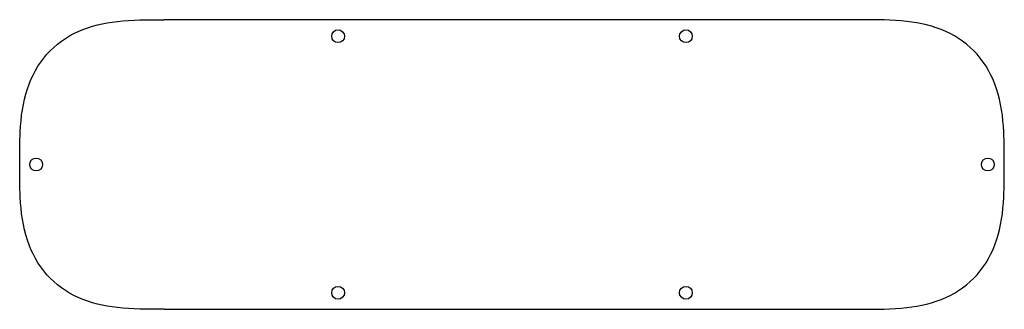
# Model space of a CAD drawing. Header units: millimetres. Extents: x -134 to 135, y -206 to -127.
import ezdxf

# ---------------------------------------------------------------- set-up
doc = ezdxf.new("R2010")
doc.units = ezdxf.units.MM
doc.layers.get('0').update_dxf_attribs({"linetype": 'CONTINUOUS'})

msp = doc.modelspace()

# ---------------------------------------------------------------- linework, layer by layer
for p, q in [((95, -127.4), (-95, -127.4)), ((-95, -206.4), (95, -206.4))]:
    msp.add_line(p, q)
for centre in [(-47.5, -131.9), (47.5, -131.9), (-130, -166.9), (130, -166.9), (-47.5, -201.9), (47.5, -201.9)]:
    msp.add_circle(centre, 1.75)
for points, knots in [([(-134.5, -166.9), (-134.5, -163.74), (-134.5, -160.82), (-134.35, -158), (-134.15, -153.92), (-133.63, -150.01), (-132.4, -146.28), (-131.27, -142.84), (-129.49, -139.56), (-127.06, -136.83), (-124.69, -134.17), (-121.71, -132.06), (-118.49, -130.61), (-115.13, -129.1), (-111.53, -128.28), (-107.83, -127.86), (-103.8, -127.4), (-99.65, -127.4), (-95, -127.4)], [-1, -1, -1, -1, -0.873664, -0.873664, -0.873664, -0.69057, -0.69057, -0.69057, -0.521538, -0.521538, -0.521538, -0.357331, -0.357331, -0.357331, -0.185992, -0.185992, -0.185992, 0, 0, 0, 0]), ([(134.5, -166.9), (134.5, -163.74), (134.5, -160.82), (134.35, -158), (134.15, -153.92), (133.63, -150.01), (132.4, -146.28), (131.27, -142.84), (129.49, -139.56), (127.06, -136.83), (124.69, -134.17), (121.71, -132.06), (118.49, -130.61), (115.13, -129.1), (111.53, -128.28), (107.83, -127.86), (103.8, -127.4), (99.65, -127.4), (95, -127.4)], [-1, -1, -1, -1, -0.873664, -0.873664, -0.873664, -0.69057, -0.69057, -0.69057, -0.521538, -0.521538, -0.521538, -0.357331, -0.357331, -0.357331, -0.185992, -0.185992, -0.185992, 0, 0, 0, 0]), ([(-95, -206.4), (-99.65, -206.4), (-103.8, -206.4), (-107.83, -205.94), (-111.53, -205.52), (-115.13, -204.7), (-118.49, -203.19), (-121.71, -201.74), (-124.69, -199.63), (-127.06, -196.97), (-129.49, -194.24), (-131.27, -190.96), (-132.4, -187.52), (-133.63, -183.79), (-134.15, -179.88), (-134.35, -175.8), (-134.5, -172.98), (-134.5, -170.06), (-134.5, -166.9)], [0, 0, 0, 0, 0.185992, 0.185992, 0.185992, 0.357331, 0.357331, 0.357331, 0.521538, 0.521538, 0.521538, 0.69057, 0.69057, 0.69057, 0.873664, 0.873664, 0.873664, 1, 1, 1, 1]), ([(95, -206.4), (99.65, -206.4), (103.8, -206.4), (107.83, -205.94), (111.53, -205.52), (115.13, -204.7), (118.49, -203.19), (121.71, -201.74), (124.69, -199.63), (127.06, -196.97), (129.49, -194.24), (131.27, -190.96), (132.4, -187.52), (133.63, -183.79), (134.15, -179.88), (134.35, -175.8), (134.5, -172.98), (134.5, -170.06), (134.5, -166.9)], [0, 0, 0, 0, 0.185992, 0.185992, 0.185992, 0.357331, 0.357331, 0.357331, 0.521538, 0.521538, 0.521538, 0.69057, 0.69057, 0.69057, 0.873664, 0.873664, 0.873664, 1, 1, 1, 1])]:
    msp.add_open_spline(points, degree=3, knots=knots)

doc.saveas('drawing.dxf')
